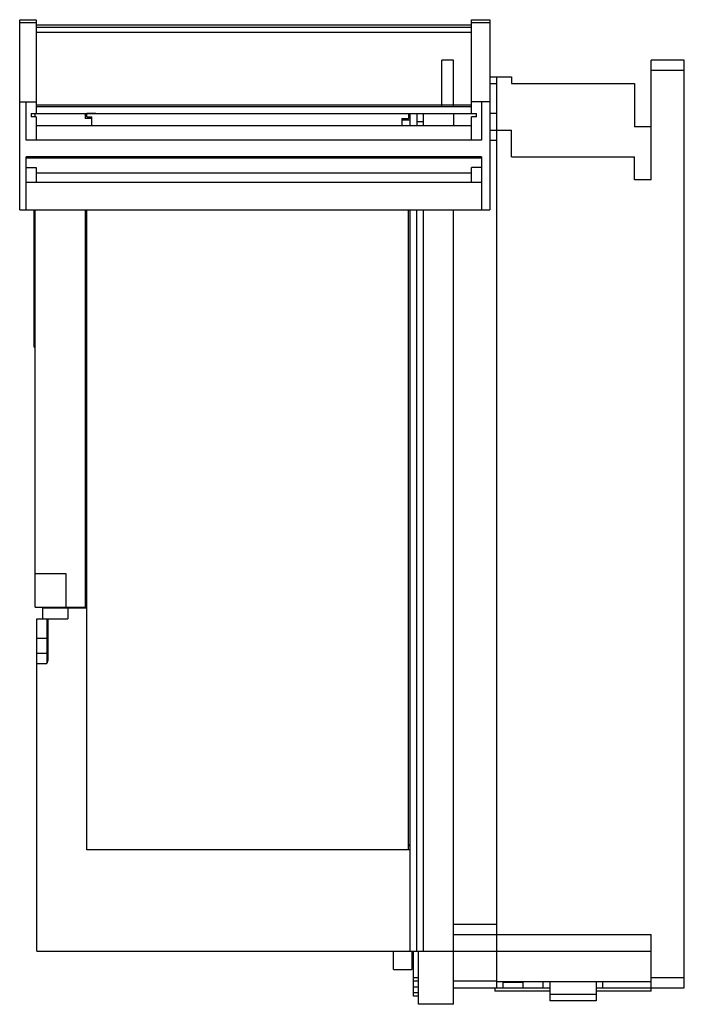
# Model space of a CAD drawing. Header units: millimetres. Extents: x 29 to 229, y 31 to 327.
import ezdxf

# ---------------------------------------------------------------- set-up
doc = ezdxf.new("R2010")
doc.units = ezdxf.units.MM
doc.header["$LTSCALE"] = 23.306913
doc.layers.get('0').update_dxf_attribs({"linetype": 'CONTINUOUS'})

msp = doc.modelspace()

# ---------------------------------------------------------------- linework, layer by layer
at = {"color": 7, "linetype": 'Continuous'}
for p, q in [((28.59, 269.67), (28.59, 326.88)), ((28.59, 326.88), (33.59, 326.88)), ((28.59, 326.06), (33.59, 326.06)), ((33.59, 326.88), (33.59, 298.67)), ((164.59, 298.67), (164.59, 326.88)), ((164.59, 326.88), (170.09, 326.88)), ((164.59, 326.06), (170.09, 326.06)), ((170.09, 326.88), (170.09, 269.67)), ((33.59, 325.38), (164.59, 325.38)), ((33.59, 324.66), (164.59, 324.66)), ((33.59, 323.16), (164.59, 323.16)), ((155.59, 300.67), (155.59, 314.67)), ((159.09, 314.67), (155.59, 314.67)), ((159.09, 300.67), (159.09, 314.67)), ((218.59, 278.67), (218.59, 314.67)), ((228.59, 314.67), (218.59, 314.67)), ((228.59, 35.67), (228.59, 314.67)), ((218.59, 311.67), (228.59, 311.67)), ((170.09, 309.67), (176.59, 309.67)), ((172.09, 309.67), (172.09, 35.67)), ((176.59, 309.67), (176.59, 307.67)), ((170.09, 307.67), (172.09, 307.67)), ((176.59, 307.67), (213.59, 307.67)), ((213.59, 307.67), (213.59, 294.67)), ((28.59, 302.17), (33.59, 302.17)), ((30.59, 290.67), (30.59, 302.17)), ((170.09, 302.17), (164.59, 302.17)), ((167.59, 302.17), (167.59, 290.67)), ((164.59, 301.17), (33.59, 301.17)), ((164.59, 300.67), (33.59, 300.67)), ((32.09, 298.67), (32.09, 297.68)), ((32.09, 298.67), (166.09, 298.67)), ((33.59, 297.68), (32.09, 297.68)), ((33.29, 297.68), (33.29, 298.67)), ((33.59, 297.68), (33.59, 290.67)), ((48.29, 298.67), (48.29, 297.17)), ((50.29, 297.17), (48.29, 297.17)), ((48.79, 297.67), (48.79, 298.66)), ((51.54, 298.66), (48.79, 298.66)), ((48.79, 297.67), (50.29, 297.67)), ((50.29, 294.95), (50.29, 297.67)), ((143.59, 297.17), (143.59, 294.95)), ((143.59, 297.17), (145.59, 297.17)), ((146.09, 296.67), (143.59, 296.67)), ((145.59, 298.67), (145.59, 297.17)), ((146.09, 294.95), (146.09, 298.67)), ((148.09, 298.67), (148.09, 294.95)), ((150.09, 294.95), (150.09, 298.67)), ((159.09, 298.67), (159.09, 294.95)), ((164.59, 290.67), (164.59, 297.68)), ((166.09, 297.68), (164.59, 297.68)), ((166.09, 297.68), (166.09, 298.67)), ((172.09, 298.67), (170.09, 298.67)), ((164.59, 294.95), (33.59, 294.95)), ((150.09, 296.17), (148.09, 296.17)), ((170.09, 293.67), (176.59, 293.67)), ((176.59, 285.67), (176.59, 293.67)), ((218.59, 294.67), (213.59, 294.67)), ((167.59, 290.67), (30.59, 290.67)), ((170.09, 290.67), (172.09, 290.67)), ((30.59, 269.67), (30.59, 285.62)), ((167.59, 285.62), (30.59, 285.62)), ((30.59, 285.3), (167.59, 285.3)), ((167.59, 285.62), (167.59, 269.67)), ((176.59, 285.67), (213.59, 285.67)), ((213.59, 278.67), (213.59, 285.67)), ((30.59, 282.46), (33.59, 282.46)), ((33.59, 282.46), (33.59, 277.87)), ((164.59, 277.87), (164.59, 282.46)), ((167.59, 282.46), (164.59, 282.46)), ((164.59, 280.67), (33.59, 280.67)), ((218.59, 278.67), (213.59, 278.67)), ((167.59, 277.87), (30.59, 277.87)), ((28.59, 269.67), (170.09, 269.67)), ((32.89, 269.62), (32.89, 267.62)), ((32.89, 269.62), (32.94, 269.62)), ((32.94, 228.37), (32.94, 269.67)), ((33.29, 150.17), (33.29, 269.67)), ((48.29, 269.67), (48.29, 150.17)), ((48.79, 77.17), (48.79, 269.67)), ((145.59, 77.17), (145.59, 269.67)), ((146.09, 46.67), (146.09, 269.67)), ((148.09, 46.67), (148.09, 269.67)), ((150.09, 46.67), (150.09, 269.67)), ((159.09, 30.67), (159.09, 269.67)), ((32.89, 267.62), (32.94, 267.62)), ((32.89, 265.62), (32.89, 263.62)), ((32.89, 265.62), (32.94, 265.62)), ((32.89, 263.62), (32.94, 263.62)), ((32.89, 261.62), (32.89, 259.62)), ((32.89, 261.62), (32.94, 261.62)), ((32.89, 259.62), (32.94, 259.62)), ((32.89, 257.62), (32.89, 255.62)), ((32.89, 257.62), (32.94, 257.62)), ((32.89, 255.62), (32.94, 255.62)), ((32.89, 252.62), (32.89, 250.62)), ((32.89, 252.62), (32.94, 252.62)), ((32.89, 250.62), (32.94, 250.62)), ((32.89, 248.62), (32.89, 246.62)), ((32.89, 248.62), (32.94, 248.62)), ((32.89, 246.62), (32.94, 246.62)), ((32.89, 244.62), (32.89, 242.62)), ((32.89, 244.62), (32.94, 244.62)), ((32.89, 242.62), (32.94, 242.62)), ((32.89, 239.62), (32.89, 237.62)), ((32.89, 239.62), (32.94, 239.62)), ((32.89, 237.62), (32.94, 237.62)), ((32.89, 235.62), (32.89, 233.62)), ((32.89, 235.62), (32.94, 235.62)), ((32.89, 233.62), (32.94, 233.62)), ((32.89, 231.62), (32.89, 229.62)), ((32.89, 231.62), (32.94, 231.62)), ((32.89, 229.62), (32.94, 229.62)), ((33.29, 229.17), (32.94, 229.17)), ((32.94, 228.37), (33.29, 228.37)), ((42.59, 160.17), (33.29, 160.17)), ((42.59, 150.17), (42.59, 160.17)), ((48.29, 151.67), (48.79, 151.67)), ((33.29, 150.17), (48.29, 150.17)), ((35.59, 146.67), (35.59, 149.92)), ((35.59, 149.92), (48.79, 149.92)), ((40.29, 150.17), (40.29, 149.92)), ((43.09, 149.92), (43.09, 146.67)), ((33.79, 46.67), (33.79, 146.67)), ((33.79, 146.67), (43.09, 146.67)), ((36.79, 146.67), (36.79, 133.17)), ((37.09, 146.67), (37.09, 134.55)), ((37.09, 140.67), (33.79, 140.67)), ((36.79, 136.17), (33.79, 136.17)), ((33.79, 133.17), (36.79, 133.17)), ((146.09, 77.17), (48.79, 77.17)), ((145.59, 78.67), (146.09, 78.67)), ((145.59, 78.42), (146.09, 78.42)), ((172.09, 54.67), (159.09, 54.67)), ((159.09, 51.67), (218.59, 51.67)), ((218.59, 34.67), (218.59, 51.67)), ((33.79, 46.67), (218.59, 46.67)), ((141.09, 41.17), (141.09, 46.67)), ((146.59, 46.67), (146.59, 41.17)), ((147.09, 33.17), (147.09, 46.67)), ((148.59, 30.67), (148.59, 46.67)), ((141.09, 41.17), (146.59, 41.17)), ((148.59, 38.67), (147.09, 38.67)), ((228.59, 38.67), (218.59, 38.67)), ((148.59, 37.67), (147.09, 37.67)), ((147.09, 35.94), (148.59, 35.94)), ((172.09, 37.67), (159.09, 37.67)), ((159.09, 35.67), (188.09, 35.67)), ((171.59, 35.67), (171.59, 34.67)), ((218.59, 37.42), (172.09, 37.42)), ((174.09, 35.67), (174.09, 37.42)), ((180.09, 37.27), (174.09, 37.27)), ((180.09, 35.67), (180.09, 37.42)), ((186.09, 35.67), (186.09, 37.42)), ((188.09, 37.42), (188.09, 31.67)), ((202.09, 37.42), (202.09, 31.67)), ((202.09, 35.67), (228.59, 35.67)), ((204.09, 35.67), (204.09, 37.42)), ((148.59, 34.17), (147.09, 34.17)), ((148.59, 33.17), (147.09, 33.17)), ((188.09, 34.67), (171.59, 34.67)), ((202.09, 33.67), (188.09, 33.67)), ((218.59, 34.67), (202.09, 34.67)), ((159.09, 30.67), (148.59, 30.67)), ((202.09, 31.67), (188.09, 31.67))]:
    msp.add_line(p, q, dxfattribs=at)
msp.add_arc((36.79, 136.47), 0.3, 270, 360, dxfattribs=at)
msp.add_open_spline([(37.09, 134.55), (37.09, 134.31), (37.01, 133.84), (36.87, 133.4), (36.79, 133.17)], degree=3, knots=[0, 0, 0, 0, 0.499682, 1, 1, 1, 1], dxfattribs=at)

doc.saveas('drawing.dxf')
